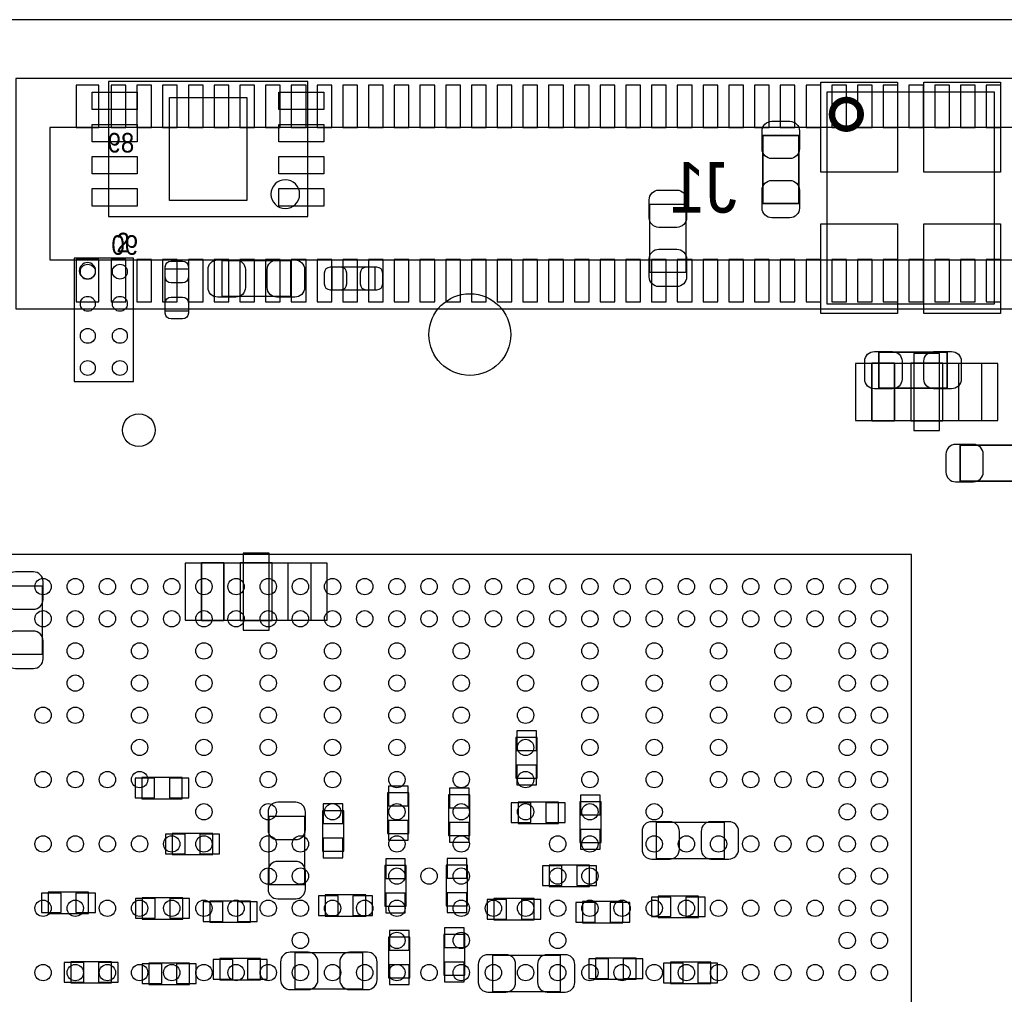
# Model space of a CAD drawing. Extents: x 6 to 62.7, y -1.8 to 30.1.
# Tile 4 of 7: x 22 to 37.3, y 15 to 30.1. Entities that reach past the tile are written whole.
import ezdxf
from ezdxf.enums import TextEntityAlignment as Align

# ---------------------------------------------------------------- set-up
doc = ezdxf.new("R2010")
doc.units = 0
for name, color, linetype in [('BG_OUTLINE', 5, 'CONTINUOUS'), ('PG_ASSEMBLY_BOTTOM', 43, 'CONTINUOUS'), ('PG_ASSEMBLY_TOP', 23, 'CONTINUOUS'), ('PIN_BOTTOM', 211, 'CONTINUOUS'), ('PIN_TOP', 173, 'CONTINUOUS'), ('RD_ASSEMBLY_BOTTOM', 140, 'CONTINUOUS')]:
    doc.layers.add(name, color=color, linetype=linetype)

msp = doc.modelspace()

# ---------------------------------------------------------------- linework, layer by layer
at = {"layer": 'BG_OUTLINE'}
for points in [[(6.031992, 0), (61.210952, 0), (61.210952, 30.1117), (6.031992, 30.1117)], [(6.031992, 30.1117), (6.031992, 0), (61.210952, 0), (61.210952, 30.1117)]]:
    msp.add_lwpolyline(points, close=True, dxfattribs=at)
at = {"layer": 'PG_ASSEMBLY_BOTTOM'}
for points in [[(42.71137, 29.19984), (21.91512, 29.19984), (21.91512, 25.61844), (42.71137, 25.61844), (42.71137, 29.19984)], [(42.181272, 28.43784), (22.445472, 28.43784), (22.445472, 26.38044), (42.181272, 26.38044), (42.181272, 28.43784)], [(35.22472, 24.77262), (36.92652, 24.77262), (36.92652, 23.87346), (35.22472, 23.87346), (35.22472, 24.77262)], [(24.8031, 21.67001), (26.50236, 21.67001), (26.50236, 20.77085), (24.8031, 20.77085), (24.8031, 21.67001)], [(22.329648, 21.307298), (21.769832, 21.307298), (21.769832, 20.247102), (22.329648, 20.247102), (22.329648, 21.307298)], [(30.02026, 18.32102), (30.02026, 18.95094), (29.69006, 18.95094), (29.69006, 18.32102), (30.02026, 18.32102)], [(23.873206, 18.001742), (24.503126, 18.001742), (24.503126, 18.331942), (23.873206, 18.331942), (23.873206, 18.001742)], [(28.026106, 17.460976), (28.026106, 18.090896), (27.695906, 18.090896), (27.695906, 17.460976), (28.026106, 17.460976)], [(28.974034, 17.430242), (28.974034, 18.060162), (28.643834, 18.060162), (28.643834, 17.430242), (28.974034, 17.430242)], [(29.72308, 17.61744), (30.353, 17.61744), (30.353, 17.94764), (29.72308, 17.94764), (29.72308, 17.61744)], [(31.013654, 17.321022), (31.013654, 17.950942), (30.683454, 17.950942), (30.683454, 17.321022), (31.013654, 17.321022)], [(27.0129, 17.18564), (27.0129, 17.81556), (26.6827, 17.81556), (26.6827, 17.18564), (27.0129, 17.18564)], [(25.846532, 16.665702), (26.406348, 16.665702), (26.406348, 17.725898), (25.846532, 17.725898), (25.846532, 16.665702)], [(31.870396, 17.63395), (31.870396, 17.074134), (32.930592, 17.074134), (32.930592, 17.63395), (31.870396, 17.63395)], [(24.97836, 17.4625), (24.34844, 17.4625), (24.34844, 17.1323), (24.97836, 17.1323), (24.97836, 17.4625)], [(27.653234, 16.962882), (27.653234, 16.332962), (27.983434, 16.332962), (27.983434, 16.962882), (27.653234, 16.962882)], [(28.608274, 16.967962), (28.608274, 16.338042), (28.938474, 16.338042), (28.938474, 16.967962), (28.608274, 16.967962)], [(30.205934, 16.63827), (30.835854, 16.63827), (30.835854, 16.96847), (30.205934, 16.96847), (30.205934, 16.63827)], [(23.04796, 16.5481), (22.41804, 16.5481), (22.41804, 16.2179), (23.04796, 16.2179), (23.04796, 16.5481)], [(23.880826, 16.13154), (24.510746, 16.13154), (24.510746, 16.46174), (23.880826, 16.46174), (23.880826, 16.13154)], [(24.93264, 16.08074), (25.56256, 16.08074), (25.56256, 16.41094), (24.93264, 16.41094), (24.93264, 16.08074)], [(27.356054, 16.505682), (26.726134, 16.505682), (26.726134, 16.175482), (27.356054, 16.175482), (27.356054, 16.505682)], [(29.345128, 16.117824), (29.975048, 16.117824), (29.975048, 16.448024), (29.345128, 16.448024), (29.345128, 16.117824)], [(31.354014, 16.401542), (30.724094, 16.401542), (30.724094, 16.071342), (31.354014, 16.071342), (31.354014, 16.401542)], [(31.900114, 16.155162), (32.530034, 16.155162), (32.530034, 16.485362), (31.900114, 16.485362), (31.900114, 16.155162)], [(28.041854, 15.217902), (28.041854, 15.847822), (27.711654, 15.847822), (27.711654, 15.217902), (28.041854, 15.217902)], [(28.897834, 15.258542), (28.897834, 15.888462), (28.567634, 15.888462), (28.567634, 15.258542), (28.897834, 15.258542)], [(23.400766, 15.467076), (22.770846, 15.467076), (22.770846, 15.136876), (23.400766, 15.136876), (23.400766, 15.467076)], [(25.087834, 15.184882), (25.717754, 15.184882), (25.717754, 15.515082), (25.087834, 15.515082), (25.087834, 15.184882)], [(27.312112, 15.044674), (27.312112, 15.60449), (26.251916, 15.60449), (26.251916, 15.044674), (27.312112, 15.044674)], [(29.325316, 15.56639), (29.325316, 15.006574), (30.385512, 15.006574), (30.385512, 15.56639), (29.325316, 15.56639)], [(31.557214, 15.525242), (30.927294, 15.525242), (30.927294, 15.195042), (31.557214, 15.195042), (31.557214, 15.525242)], [(32.090614, 15.129002), (32.720534, 15.129002), (32.720534, 15.459202), (32.090614, 15.459202), (32.090614, 15.129002)], [(24.61514, 15.445232), (23.98522, 15.445232), (23.98522, 15.115032), (24.61514, 15.115032), (24.61514, 15.445232)]]:
    msp.add_lwpolyline(points, dxfattribs=at)
for points in [[(35.22472, 24.77262), (35.22472, 23.87346), (35.57524, 23.87346), (35.57524, 24.77262)], [(35.8267, 24.77262), (35.8267, 23.87346), (36.32454, 23.87346), (36.32454, 24.77262)], [(36.92652, 24.77262), (36.92652, 23.87346), (36.576, 23.87346), (36.576, 24.77262)], [(24.8031, 21.67001), (24.8031, 20.77085), (25.15108, 20.77085), (25.15108, 21.67001)], [(25.40254, 21.67001), (25.40254, 20.77085), (25.90292, 20.77085), (25.90292, 21.67001)], [(26.50236, 21.67001), (26.50236, 20.77085), (26.15184, 20.77085), (26.15184, 21.67001)]]:
    msp.add_lwpolyline(points, close=True, dxfattribs=at)
at = {"layer": 'PG_ASSEMBLY_BOTTOM', "const_width": 0.024892}
msp.add_lwpolyline([(36.594542, 23.498048), (36.594542, 22.938232), (37.654738, 22.938232), (37.654738, 23.498048), (36.594542, 23.498048)], dxfattribs=at)
at = {"layer": 'PG_ASSEMBLY_TOP'}
for points in [[(26.454608, 27.049984), (26.454608, 29.150056), (23.354792, 29.150056), (23.354792, 27.049984), (26.454608, 27.049984)], [(31.772352, 27.243278), (32.332168, 27.243278), (32.332168, 26.183082), (31.772352, 26.183082), (31.772352, 27.243278)], [(22.82444, 24.4856), (23.74392, 24.4856), (23.74392, 26.40584), (22.82444, 26.40584), (22.82444, 24.4856)], [(25.123902, 25.808432), (25.123902, 26.368248), (26.184098, 26.368248), (26.184098, 25.808432), (25.123902, 25.808432)], [(24.599646, 25.580594), (24.239474, 25.580594), (24.239474, 26.240486), (24.599646, 26.240486), (24.599646, 25.580594)], [(27.495246, 26.268426), (27.495246, 25.908254), (26.835354, 25.908254), (26.835354, 26.268426), (27.495246, 26.268426)], [(35.839908, 21.79828), (20.839684, 21.79828), (20.839684, 6.798056), (35.204908, 6.798056), (35.839908, 7.433056), (35.839908, 21.79828)]]:
    msp.add_lwpolyline(points, dxfattribs=at)
msp.add_lwpolyline([(34.526728, 28.990544), (37.126672, 28.990544), (37.126672, 25.690576), (34.526728, 25.690576)], close=True, dxfattribs=at)
at = {"layer": 'PG_ASSEMBLY_TOP', "const_width": 0.100076}
msp.add_lwpolyline([(35.050222, 28.640532, 1.000125), (34.603182, 28.640532, 0.999875), (35.050222, 28.640532)], format="xyb", dxfattribs=at)
at = {"layer": 'PG_ASSEMBLY_TOP', "const_width": 0.024892}
for points in [[(33.527492, 28.312618), (34.087308, 28.312618), (34.087308, 27.252422), (33.527492, 27.252422), (33.527492, 28.312618)], [(36.392358, 24.943308), (36.392358, 24.383492), (35.332162, 24.383492), (35.332162, 24.943308), (36.392358, 24.943308)]]:
    msp.add_lwpolyline(points, dxfattribs=at)
at = {"layer": 'PG_ASSEMBLY_TOP'}
msp.add_lwpolyline([(26.32837, 27.399996, 1), (25.88103, 27.400044, 1)], format="xyb", close=True, dxfattribs=at)
msp.add_lwpolyline([(23.15718, 26.20772, 1), (22.90318, 26.20772, 1), (23.15718, 26.20772)], format="xyb", dxfattribs=at)
at = {"layer": 'PIN_BOTTOM'}
for points in [[(23.207472, 28.43403), (23.207472, 29.09443), (22.851872, 29.09443), (22.851872, 28.43403)], [(23.626572, 28.43403), (23.626572, 29.09443), (23.397972, 29.09443), (23.397972, 28.43403)], [(24.026622, 28.43403), (24.026622, 29.09443), (23.798022, 29.09443), (23.798022, 28.43403)], [(24.426672, 28.43403), (24.426672, 29.09443), (24.198072, 29.09443), (24.198072, 28.43403)], [(24.826722, 28.43403), (24.826722, 29.09443), (24.598122, 29.09443), (24.598122, 28.43403)], [(25.226772, 28.43403), (25.226772, 29.09443), (24.998172, 29.09443), (24.998172, 28.43403)], [(25.626822, 28.43403), (25.626822, 29.09443), (25.398222, 29.09443), (25.398222, 28.43403)], [(26.026872, 28.43403), (26.026872, 29.09443), (25.798272, 29.09443), (25.798272, 28.43403)], [(26.426922, 28.43403), (26.426922, 29.09443), (26.198322, 29.09443), (26.198322, 28.43403)], [(26.826972, 28.43403), (26.826972, 29.09443), (26.598372, 29.09443), (26.598372, 28.43403)], [(27.227022, 28.43403), (27.227022, 29.09443), (26.998422, 29.09443), (26.998422, 28.43403)], [(27.627072, 28.43403), (27.627072, 29.09443), (27.398472, 29.09443), (27.398472, 28.43403)], [(28.027122, 28.43403), (28.027122, 29.09443), (27.798522, 29.09443), (27.798522, 28.43403)], [(28.427172, 28.43403), (28.427172, 29.09443), (28.198572, 29.09443), (28.198572, 28.43403)], [(28.827222, 28.43403), (28.827222, 29.09443), (28.598622, 29.09443), (28.598622, 28.43403)], [(29.227272, 28.43403), (29.227272, 29.09443), (28.998672, 29.09443), (28.998672, 28.43403)], [(29.627322, 28.43403), (29.627322, 29.09443), (29.398722, 29.09443), (29.398722, 28.43403)], [(30.027372, 28.43403), (30.027372, 29.09443), (29.798772, 29.09443), (29.798772, 28.43403)], [(30.427422, 28.43403), (30.427422, 29.09443), (30.198822, 29.09443), (30.198822, 28.43403)], [(30.827472, 28.43403), (30.827472, 29.09443), (30.598872, 29.09443), (30.598872, 28.43403)], [(31.227522, 28.43403), (31.227522, 29.09443), (30.998922, 29.09443), (30.998922, 28.43403)], [(31.627572, 28.43403), (31.627572, 29.09443), (31.398972, 29.09443), (31.398972, 28.43403)], [(32.027622, 28.43403), (32.027622, 29.09443), (31.799022, 29.09443), (31.799022, 28.43403)], [(32.427672, 28.43403), (32.427672, 29.09443), (32.199072, 29.09443), (32.199072, 28.43403)], [(32.827722, 28.43403), (32.827722, 29.09443), (32.599122, 29.09443), (32.599122, 28.43403)], [(33.227772, 28.43403), (33.227772, 29.09443), (32.999172, 29.09443), (32.999172, 28.43403)], [(33.627822, 28.43403), (33.627822, 29.09443), (33.399222, 29.09443), (33.399222, 28.43403)], [(34.027872, 28.43403), (34.027872, 29.09443), (33.799272, 29.09443), (33.799272, 28.43403)], [(34.427922, 28.43403), (34.427922, 29.09443), (34.199322, 29.09443), (34.199322, 28.43403)], [(34.827972, 28.43403), (34.827972, 29.09443), (34.599372, 29.09443), (34.599372, 28.43403)], [(35.228022, 28.43403), (35.228022, 29.09443), (34.999422, 29.09443), (34.999422, 28.43403)], [(35.628072, 28.43403), (35.628072, 29.09443), (35.399472, 29.09443), (35.399472, 28.43403)], [(36.028122, 28.43403), (36.028122, 29.09443), (35.799522, 29.09443), (35.799522, 28.43403)], [(36.428172, 28.43403), (36.428172, 29.09443), (36.199572, 29.09443), (36.199572, 28.43403)], [(36.828222, 28.43403), (36.828222, 29.09443), (36.599622, 29.09443), (36.599622, 28.43403)], [(37.228272, 28.43403), (37.228272, 29.09443), (36.999672, 29.09443), (36.999672, 28.43403)], [(23.207472, 25.72385), (23.207472, 26.38425), (22.851872, 26.38425), (22.851872, 25.72385)], [(23.626572, 25.72385), (23.626572, 26.38425), (23.397972, 26.38425), (23.397972, 25.72385)], [(24.026622, 25.72385), (24.026622, 26.38425), (23.798022, 26.38425), (23.798022, 25.72385)], [(24.426672, 25.72385), (24.426672, 26.38425), (24.198072, 26.38425), (24.198072, 25.72385)], [(24.826722, 25.72385), (24.826722, 26.38425), (24.598122, 26.38425), (24.598122, 25.72385)], [(25.226772, 25.72385), (25.226772, 26.38425), (24.998172, 26.38425), (24.998172, 25.72385)], [(25.626822, 25.72385), (25.626822, 26.38425), (25.398222, 26.38425), (25.398222, 25.72385)], [(26.026872, 25.72385), (26.026872, 26.38425), (25.798272, 26.38425), (25.798272, 25.72385)], [(26.426922, 25.72385), (26.426922, 26.38425), (26.198322, 26.38425), (26.198322, 25.72385)], [(26.826972, 25.72385), (26.826972, 26.38425), (26.598372, 26.38425), (26.598372, 25.72385)], [(27.227022, 25.72385), (27.227022, 26.38425), (26.998422, 26.38425), (26.998422, 25.72385)], [(27.627072, 25.72385), (27.627072, 26.38425), (27.398472, 26.38425), (27.398472, 25.72385)], [(28.027122, 25.72385), (28.027122, 26.38425), (27.798522, 26.38425), (27.798522, 25.72385)], [(28.427172, 25.72385), (28.427172, 26.38425), (28.198572, 26.38425), (28.198572, 25.72385)], [(28.827222, 25.72385), (28.827222, 26.38425), (28.598622, 26.38425), (28.598622, 25.72385)], [(29.227272, 25.72385), (29.227272, 26.38425), (28.998672, 26.38425), (28.998672, 25.72385)], [(29.627322, 25.72385), (29.627322, 26.38425), (29.398722, 26.38425), (29.398722, 25.72385)], [(30.027372, 25.72385), (30.027372, 26.38425), (29.798772, 26.38425), (29.798772, 25.72385)], [(30.427422, 25.72385), (30.427422, 26.38425), (30.198822, 26.38425), (30.198822, 25.72385)], [(30.827472, 25.72385), (30.827472, 26.38425), (30.598872, 26.38425), (30.598872, 25.72385)], [(31.227522, 25.72385), (31.227522, 26.38425), (30.998922, 26.38425), (30.998922, 25.72385)], [(31.627572, 25.72385), (31.627572, 26.38425), (31.398972, 26.38425), (31.398972, 25.72385)], [(32.027622, 25.72385), (32.027622, 26.38425), (31.799022, 26.38425), (31.799022, 25.72385)], [(32.427672, 25.72385), (32.427672, 26.38425), (32.199072, 26.38425), (32.199072, 25.72385)], [(32.827722, 25.72385), (32.827722, 26.38425), (32.599122, 26.38425), (32.599122, 25.72385)], [(33.227772, 25.72385), (33.227772, 26.38425), (32.999172, 26.38425), (32.999172, 25.72385)], [(33.627822, 25.72385), (33.627822, 26.38425), (33.399222, 26.38425), (33.399222, 25.72385)], [(34.027872, 25.72385), (34.027872, 26.38425), (33.799272, 26.38425), (33.799272, 25.72385)], [(34.427922, 25.72385), (34.427922, 26.38425), (34.199322, 26.38425), (34.199322, 25.72385)], [(34.827972, 25.72385), (34.827972, 26.38425), (34.599372, 26.38425), (34.599372, 25.72385)], [(35.228022, 25.72385), (35.228022, 26.38425), (34.999422, 26.38425), (34.999422, 25.72385)], [(35.628072, 25.72385), (35.628072, 26.38425), (35.399472, 26.38425), (35.399472, 25.72385)], [(36.028122, 25.72385), (36.028122, 26.38425), (35.799522, 26.38425), (35.799522, 25.72385)], [(36.428172, 25.72385), (36.428172, 26.38425), (36.199572, 26.38425), (36.199572, 25.72385)], [(36.828222, 25.72385), (36.828222, 26.38425), (36.599622, 26.38425), (36.599622, 25.72385)], [(37.228272, 25.72385), (37.228272, 26.38425), (36.999672, 26.38425), (36.999672, 25.72385)], [(35.87496, 24.92248), (35.87496, 23.7236), (36.27628, 23.7236), (36.27628, 24.92248)], [(34.97072, 24.76754), (34.97072, 23.87854), (35.58032, 23.87854), (35.58032, 24.76754)], [(36.57092, 24.76754), (36.57092, 23.87854), (37.18052, 23.87854), (37.18052, 24.76754)], [(25.4508, 21.81987), (25.4508, 20.62099), (25.85212, 20.62099), (25.85212, 21.81987)], [(24.54656, 21.66493), (24.54656, 20.77593), (25.15616, 20.77593), (25.15616, 21.66493)], [(26.14676, 21.66493), (26.14676, 20.77593), (26.75636, 20.77593), (26.75636, 21.66493)], [(29.70276, 18.750534), (30.00756, 18.750534), (30.00756, 19.055334), (29.70276, 19.055334)], [(29.70276, 18.216626), (30.00756, 18.216626), (30.00756, 18.521426), (29.70276, 18.521426)], [(23.768812, 18.319242), (23.768812, 18.014442), (24.073612, 18.014442), (24.073612, 18.319242)], [(24.30272, 18.319242), (24.30272, 18.014442), (24.60752, 18.014442), (24.60752, 18.319242)], [(27.708606, 17.89049), (28.013406, 17.89049), (28.013406, 18.19529), (27.708606, 18.19529)], [(28.656534, 17.859756), (28.961334, 17.859756), (28.961334, 18.164556), (28.656534, 18.164556)], [(26.6954, 17.615154), (27.0002, 17.615154), (27.0002, 17.919954), (26.6954, 17.919954)], [(29.618686, 17.93494), (29.618686, 17.63014), (29.923486, 17.63014), (29.923486, 17.93494)], [(30.152594, 17.93494), (30.152594, 17.63014), (30.457394, 17.63014), (30.457394, 17.93494)], [(30.696154, 17.750536), (31.000954, 17.750536), (31.000954, 18.055336), (30.696154, 18.055336)], [(27.708606, 17.356582), (28.013406, 17.356582), (28.013406, 17.661382), (27.708606, 17.661382)], [(28.656534, 17.325848), (28.961334, 17.325848), (28.961334, 17.630648), (28.656534, 17.630648)], [(24.548846, 17.145), (24.548846, 17.4498), (24.244046, 17.4498), (24.244046, 17.145)], [(25.082754, 17.145), (25.082754, 17.4498), (24.777954, 17.4498), (24.777954, 17.145)], [(30.696154, 17.216628), (31.000954, 17.216628), (31.000954, 17.521428), (30.696154, 17.521428)], [(26.6954, 17.081246), (27.0002, 17.081246), (27.0002, 17.386046), (26.6954, 17.386046)], [(27.970734, 17.067276), (27.665934, 17.067276), (27.665934, 16.762476), (27.970734, 16.762476)], [(28.925774, 17.072356), (28.620974, 17.072356), (28.620974, 16.767556), (28.925774, 16.767556)], [(30.10154, 16.95577), (30.10154, 16.65097), (30.40634, 16.65097), (30.40634, 16.95577)], [(30.635448, 16.95577), (30.635448, 16.65097), (30.940248, 16.65097), (30.940248, 16.95577)], [(22.618446, 16.2306), (22.618446, 16.5354), (22.313646, 16.5354), (22.313646, 16.2306)], [(23.152354, 16.2306), (23.152354, 16.5354), (22.847554, 16.5354), (22.847554, 16.2306)], [(27.970734, 16.533368), (27.665934, 16.533368), (27.665934, 16.228568), (27.970734, 16.228568)], [(28.925774, 16.538448), (28.620974, 16.538448), (28.620974, 16.233648), (28.925774, 16.233648)], [(23.776432, 16.44904), (23.776432, 16.14424), (24.081232, 16.14424), (24.081232, 16.44904)], [(24.31034, 16.44904), (24.31034, 16.14424), (24.61514, 16.14424), (24.61514, 16.44904)], [(24.828246, 16.39824), (24.828246, 16.09344), (25.133046, 16.09344), (25.133046, 16.39824)], [(25.362154, 16.39824), (25.362154, 16.09344), (25.666954, 16.09344), (25.666954, 16.39824)], [(26.92654, 16.188182), (26.92654, 16.492982), (26.62174, 16.492982), (26.62174, 16.188182)], [(27.460448, 16.188182), (27.460448, 16.492982), (27.155648, 16.492982), (27.155648, 16.188182)], [(29.240734, 16.435324), (29.240734, 16.130524), (29.545534, 16.130524), (29.545534, 16.435324)], [(29.774642, 16.435324), (29.774642, 16.130524), (30.079442, 16.130524), (30.079442, 16.435324)], [(30.9245, 16.084042), (30.9245, 16.388842), (30.6197, 16.388842), (30.6197, 16.084042)], [(31.458408, 16.084042), (31.458408, 16.388842), (31.153608, 16.388842), (31.153608, 16.084042)], [(31.79572, 16.472662), (31.79572, 16.167862), (32.10052, 16.167862), (32.10052, 16.472662)], [(32.329628, 16.472662), (32.329628, 16.167862), (32.634428, 16.167862), (32.634428, 16.472662)], [(27.724354, 15.647416), (28.029154, 15.647416), (28.029154, 15.952216), (27.724354, 15.952216)], [(28.580334, 15.688056), (28.885134, 15.688056), (28.885134, 15.992856), (28.580334, 15.992856)], [(24.98344, 15.502382), (24.98344, 15.197582), (25.28824, 15.197582), (25.28824, 15.502382)], [(25.517348, 15.502382), (25.517348, 15.197582), (25.822148, 15.197582), (25.822148, 15.502382)], [(28.580334, 15.154148), (28.885134, 15.154148), (28.885134, 15.458948), (28.580334, 15.458948)], [(31.1277, 15.207742), (31.1277, 15.512542), (30.8229, 15.512542), (30.8229, 15.207742)], [(31.661608, 15.207742), (31.661608, 15.512542), (31.356808, 15.512542), (31.356808, 15.207742)], [(22.971252, 15.149576), (22.971252, 15.454376), (22.666452, 15.454376), (22.666452, 15.149576)], [(23.50516, 15.149576), (23.50516, 15.454376), (23.20036, 15.454376), (23.20036, 15.149576)], [(24.185626, 15.127732), (24.185626, 15.432532), (23.880826, 15.432532), (23.880826, 15.127732)], [(24.719534, 15.127732), (24.719534, 15.432532), (24.414734, 15.432532), (24.414734, 15.127732)], [(27.724354, 15.113508), (28.029154, 15.113508), (28.029154, 15.418308), (27.724354, 15.418308)], [(31.98622, 15.446502), (31.98622, 15.141702), (32.29102, 15.141702), (32.29102, 15.446502)], [(32.520128, 15.446502), (32.520128, 15.141702), (32.824928, 15.141702), (32.824928, 15.446502)]]:
    msp.add_lwpolyline(points, close=True, dxfattribs=at)
for points in [[(36.524692, 22.928072), (36.8046, 22.928072, 0.414846), (36.954714, 23.078186), (36.954714, 23.358094, 0.414846), (36.8046, 23.508208), (36.524692, 23.508208, 0.414846), (36.374578, 23.358094), (36.374578, 23.078186, 0.414846)], [(21.759672, 21.377148), (21.759672, 21.09724, 0.414846), (21.909786, 20.947126), (22.189694, 20.947126, 0.414846), (22.339808, 21.09724), (22.339808, 21.377148, 0.414846), (22.189694, 21.527262), (21.909786, 21.527262, 0.414846)], [(22.339808, 20.177252), (22.339808, 20.45716, 0.414846), (22.189694, 20.607274), (21.909786, 20.607274, 0.414846), (21.759672, 20.45716), (21.759672, 20.177252, 0.414846), (21.909786, 20.027138), (22.189694, 20.027138, 0.414846)], [(25.836372, 17.795748), (25.836372, 17.51584, 0.414846), (25.986486, 17.365726), (26.266394, 17.365726, 0.414846), (26.416508, 17.51584), (26.416508, 17.795748, 0.414846), (26.266394, 17.945862), (25.986486, 17.945862, 0.414846)], [(31.800546, 17.063974), (32.080454, 17.063974, 0.414846), (32.230568, 17.214088), (32.230568, 17.493996, 0.414846), (32.080454, 17.64411), (31.800546, 17.64411, 0.414846), (31.650432, 17.493996), (31.650432, 17.214088, 0.414846)], [(33.000442, 17.64411), (32.720534, 17.64411, 0.414846), (32.57042, 17.493996), (32.57042, 17.214088, 0.414846), (32.720534, 17.063974), (33.000442, 17.063974, 0.414846), (33.150556, 17.214088), (33.150556, 17.493996, 0.414846)], [(26.416508, 16.595852), (26.416508, 16.87576, 0.414846), (26.266394, 17.025874), (25.986486, 17.025874, 0.414846), (25.836372, 16.87576), (25.836372, 16.595852, 0.414846), (25.986486, 16.445738), (26.266394, 16.445738, 0.414846)], [(26.182066, 15.034514), (26.461974, 15.034514, 0.414846), (26.612088, 15.184628), (26.612088, 15.464536, 0.414846), (26.461974, 15.61465), (26.182066, 15.61465, 0.414846), (26.031952, 15.464536), (26.031952, 15.184628, 0.414846)], [(27.381962, 15.61465), (27.102054, 15.61465, 0.414846), (26.95194, 15.464536), (26.95194, 15.184628, 0.414846), (27.102054, 15.034514), (27.381962, 15.034514, 0.414846), (27.532076, 15.184628), (27.532076, 15.464536, 0.414846)], [(29.255466, 14.996414), (29.535374, 14.996414, 0.414846), (29.685488, 15.146528), (29.685488, 15.426436, 0.414846), (29.535374, 15.57655), (29.255466, 15.57655, 0.414846), (29.105352, 15.426436), (29.105352, 15.146528, 0.414846)], [(30.455362, 15.57655), (30.175454, 15.57655, 0.414846), (30.02534, 15.426436), (30.02534, 15.146528, 0.414846), (30.175454, 14.996414), (30.455362, 14.996414, 0.414846), (30.605476, 15.146528), (30.605476, 15.426436, 0.414846)]]:
    msp.add_lwpolyline(points, format="xyb", close=True, dxfattribs=at)
at = {"layer": 'PIN_TOP'}
for points in [[(34.4297, 29.139134), (35.6235, 29.139134), (35.6235, 27.742134), (34.4297, 27.742134)], [(36.0299, 29.139134), (37.2237, 29.139134), (37.2237, 27.742134), (36.0299, 27.742134)], [(23.804626, 28.985083), (23.804626, 28.715081), (23.104602, 28.715081), (23.104602, 28.985083)], [(26.704798, 28.985083), (26.704798, 28.715081), (26.004774, 28.715081), (26.004774, 28.985083)], [(24.304752, 28.899993), (25.504648, 28.899993), (25.504648, 27.300047), (24.304752, 27.300047)], [(23.804626, 28.484957), (23.804626, 28.214955), (23.104602, 28.214955), (23.104602, 28.484957)], [(26.704798, 28.484957), (26.704798, 28.214955), (26.004774, 28.214955), (26.004774, 28.484957)], [(23.804626, 27.985085), (23.804626, 27.715083), (23.104602, 27.715083), (23.104602, 27.985085)], [(26.704798, 27.985085), (26.704798, 27.715083), (26.004774, 27.715083), (26.004774, 27.985085)], [(23.804626, 27.484959), (23.804626, 27.214957), (23.104602, 27.214957), (23.104602, 27.484959)], [(26.704798, 27.484959), (26.704798, 27.214957), (26.004774, 27.214957), (26.004774, 27.484959)], [(34.4297, 26.938986), (35.6235, 26.938986), (35.6235, 25.541986), (34.4297, 25.541986)], [(36.0299, 26.938986), (37.2237, 26.938986), (37.2237, 25.541986), (36.0299, 25.541986)]]:
    msp.add_lwpolyline(points, close=True, dxfattribs=at)
for points in [[(34.097468, 28.382468), (34.097468, 28.10256, -0.414846), (33.947354, 27.952446), (33.667446, 27.952446, -0.414846), (33.517332, 28.10256), (33.517332, 28.382468, -0.414846), (33.667446, 28.532582), (33.947354, 28.532582, -0.414846)], [(33.517332, 27.182572), (33.517332, 27.46248, -0.414846), (33.667446, 27.612594), (33.947354, 27.612594, -0.414846), (34.097468, 27.46248), (34.097468, 27.182572, -0.414846), (33.947354, 27.032458), (33.667446, 27.032458, -0.414846)], [(32.342328, 27.313128), (32.342328, 27.03322, -0.414846), (32.192214, 26.883106), (31.912306, 26.883106, -0.414846), (31.762192, 27.03322), (31.762192, 27.313128, -0.414846), (31.912306, 27.463242), (32.192214, 27.463242, -0.414846)], [(31.762192, 26.113232), (31.762192, 26.39314, -0.414846), (31.912306, 26.543254), (32.192214, 26.543254, -0.414846), (32.342328, 26.39314), (32.342328, 26.113232, -0.414846), (32.192214, 25.963118), (31.912306, 25.963118, -0.414846)], [(24.599646, 26.270458), (24.599646, 26.110438, -0.413587), (24.509476, 26.020522), (24.329644, 26.020522, -0.413587), (24.239474, 26.110438), (24.239474, 26.270458, -0.413587), (24.329644, 26.360374), (24.509476, 26.360374, -0.413587)], [(25.054052, 26.378408), (25.33396, 26.378408, -0.414846), (25.484074, 26.228294), (25.484074, 25.948386, -0.414846), (25.33396, 25.798272), (25.054052, 25.798272, -0.414846), (24.903938, 25.948386), (24.903938, 26.228294, -0.414846)], [(26.253948, 25.798272), (25.97404, 25.798272, -0.414846), (25.823926, 25.948386), (25.823926, 26.228294, -0.414846), (25.97404, 26.378408), (26.253948, 26.378408, -0.414846), (26.404062, 26.228294), (26.404062, 25.948386, -0.414846)], [(26.805382, 26.268426), (26.965402, 26.268426, -0.413587), (27.055318, 26.178256), (27.055318, 25.998424, -0.413587), (26.965402, 25.908254), (26.805382, 25.908254, -0.413587), (26.715466, 25.998424), (26.715466, 26.178256, -0.413587)], [(27.525218, 25.908254), (27.365198, 25.908254, -0.413587), (27.275282, 25.998424), (27.275282, 26.178256, -0.413587), (27.365198, 26.268426), (27.525218, 26.268426, -0.413587), (27.615134, 26.178256), (27.615134, 25.998424, -0.413587)], [(24.239474, 25.550622), (24.239474, 25.710642, -0.413587), (24.329644, 25.800558), (24.509476, 25.800558, -0.413587), (24.599646, 25.710642), (24.599646, 25.550622, -0.413587), (24.509476, 25.460706), (24.329644, 25.460706, -0.413587)], [(35.262312, 24.953468), (35.54222, 24.953468, -0.414846), (35.692334, 24.803354), (35.692334, 24.523446, -0.414846), (35.54222, 24.373332), (35.262312, 24.373332, -0.414846), (35.112198, 24.523446), (35.112198, 24.803354, -0.414846)], [(36.462208, 24.373332), (36.1823, 24.373332, -0.414846), (36.032186, 24.523446), (36.032186, 24.803354, -0.414846), (36.1823, 24.953468), (36.462208, 24.953468, -0.414846), (36.612322, 24.803354), (36.612322, 24.523446, -0.414846)]]:
    msp.add_lwpolyline(points, format="xyb", close=True, dxfattribs=at)
for centre, radius in [((23.03526, 26.19502), 0.11557), ((23.5331, 26.19502), 0.11557), ((23.03526, 25.69464), 0.11557), ((23.5331, 25.69464), 0.11557), ((28.97378, 25.21712), 0.635), ((23.03526, 25.1968), 0.11557), ((23.5331, 25.1968), 0.11557), ((23.03526, 24.69642), 0.11557), ((23.5331, 24.69642), 0.11557), ((23.82774, 23.73122), 0.254), ((22.339808, 21.298154), 0.127), ((22.83968, 21.298154), 0.127), ((23.339806, 21.298154), 0.127), ((23.839678, 21.298154), 0.127), ((24.339804, 21.298154), 0.127), ((24.839676, 21.298154), 0.127), ((25.339802, 21.298154), 0.127), ((25.839674, 21.298154), 0.127), ((26.3398, 21.298154), 0.127), ((26.839672, 21.298154), 0.127), ((27.339798, 21.298154), 0.127), ((27.83967, 21.298154), 0.127), ((28.339796, 21.298154), 0.127), ((28.839922, 21.298154), 0.127), ((29.339794, 21.298154), 0.127), ((29.83992, 21.298154), 0.127), ((30.339792, 21.298154), 0.127), ((30.839918, 21.298154), 0.127), ((31.33979, 21.298154), 0.127), ((31.839916, 21.298154), 0.127), ((32.339788, 21.298154), 0.127), ((32.839914, 21.298154), 0.127), ((33.339786, 21.298154), 0.127), ((33.839912, 21.298154), 0.127), ((34.339784, 21.298154), 0.127), ((34.83991, 21.298154), 0.127), ((35.339782, 21.298154), 0.127), ((22.339808, 20.798282), 0.127), ((22.83968, 20.798282), 0.127), ((23.339806, 20.798282), 0.127), ((23.839678, 20.798282), 0.127), ((24.339804, 20.798282), 0.127), ((24.839676, 20.798282), 0.127), ((25.339802, 20.798282), 0.127), ((25.839674, 20.798282), 0.127), ((26.3398, 20.798282), 0.127), ((26.839672, 20.798282), 0.127), ((27.339798, 20.798282), 0.127), ((27.83967, 20.798282), 0.127), ((28.339796, 20.798282), 0.127), ((28.839922, 20.798282), 0.127), ((29.339794, 20.798282), 0.127), ((29.83992, 20.798282), 0.127), ((30.339792, 20.798282), 0.127), ((30.839918, 20.798282), 0.127), ((31.33979, 20.798282), 0.127), ((31.839916, 20.798282), 0.127), ((32.339788, 20.798282), 0.127), ((32.839914, 20.798282), 0.127), ((33.339786, 20.798282), 0.127), ((33.839912, 20.798282), 0.127), ((34.339784, 20.798282), 0.127), ((34.83991, 20.798282), 0.127), ((35.339782, 20.798282), 0.127), ((22.83968, 20.298156), 0.127), ((23.839678, 20.298156), 0.127), ((24.839676, 20.298156), 0.127), ((25.839674, 20.298156), 0.127), ((26.839672, 20.298156), 0.127), ((27.83967, 20.298156), 0.127), ((28.839922, 20.298156), 0.127), ((29.83992, 20.298156), 0.127), ((30.839918, 20.298156), 0.127), ((31.839916, 20.298156), 0.127), ((32.839914, 20.298156), 0.127), ((33.839912, 20.298156), 0.127), ((34.83991, 20.298156), 0.127), ((35.339782, 20.298156), 0.127), ((22.83968, 19.798284), 0.127), ((23.839678, 19.798284), 0.127), ((24.839676, 19.798284), 0.127), ((25.839674, 19.798284), 0.127), ((26.839672, 19.798284), 0.127), ((27.83967, 19.798284), 0.127), ((28.839922, 19.798284), 0.127), ((29.83992, 19.798284), 0.127), ((30.839918, 19.798284), 0.127), ((31.839916, 19.798284), 0.127), ((32.839914, 19.798284), 0.127), ((33.839912, 19.798284), 0.127), ((34.83991, 19.798284), 0.127), ((35.339782, 19.798284), 0.127), ((22.339808, 19.298158), 0.127), ((22.83968, 19.298158), 0.127), ((23.839678, 19.298158), 0.127), ((24.839676, 19.298158), 0.127), ((25.839674, 19.298158), 0.127), ((26.839672, 19.298158), 0.127), ((27.83967, 19.298158), 0.127), ((28.839922, 19.298158), 0.127), ((29.83992, 19.298158), 0.127), ((30.839918, 19.298158), 0.127), ((31.839916, 19.298158), 0.127), ((32.839914, 19.298158), 0.127), ((33.839912, 19.298158), 0.127), ((34.339784, 19.298158), 0.127), ((34.83991, 19.298158), 0.127), ((35.339782, 19.298158), 0.127), ((23.839678, 18.798286), 0.127), ((24.839676, 18.798286), 0.127), ((25.839674, 18.798286), 0.127), ((26.839672, 18.798286), 0.127), ((27.83967, 18.798286), 0.127), ((28.839922, 18.798286), 0.127), ((29.83992, 18.798286), 0.127), ((30.839918, 18.798286), 0.127), ((31.839916, 18.798286), 0.127), ((32.839914, 18.798286), 0.127), ((34.83991, 18.798286), 0.127), ((35.339782, 18.798286), 0.127), ((22.339808, 18.29816), 0.127), ((22.83968, 18.29816), 0.127), ((23.339806, 18.29816), 0.127), ((23.839678, 18.29816), 0.127), ((24.839676, 18.29816), 0.127), ((25.839674, 18.29816), 0.127), ((26.839672, 18.29816), 0.127), ((27.83967, 18.29816), 0.127), ((28.839922, 18.29816), 0.127), ((29.83992, 18.29816), 0.127), ((30.839918, 18.29816), 0.127), ((31.839916, 18.29816), 0.127), ((32.839914, 18.29816), 0.127), ((33.339786, 18.29816), 0.127), ((33.839912, 18.29816), 0.127), ((34.339784, 18.29816), 0.127), ((34.83991, 18.29816), 0.127), ((35.339782, 18.29816), 0.127), ((24.839676, 17.798288), 0.127), ((25.839674, 17.798288), 0.127), ((26.839672, 17.798288), 0.127), ((27.83967, 17.798288), 0.127), ((28.839922, 17.798288), 0.127), ((29.83992, 17.798288), 0.127), ((30.839918, 17.798288), 0.127), ((31.839916, 17.798288), 0.127), ((34.83991, 17.798288), 0.127), ((35.339782, 17.798288), 0.127), ((22.339808, 17.298162), 0.127), ((22.83968, 17.298162), 0.127), ((23.339806, 17.298162), 0.127), ((23.839678, 17.298162), 0.127), ((24.339804, 17.298162), 0.127), ((24.839676, 17.298162), 0.127), ((25.839674, 17.298162), 0.127), ((26.3398, 17.298162), 0.127), ((27.83967, 17.298162), 0.127), ((28.839922, 17.298162), 0.127), ((30.339792, 17.298162), 0.127), ((30.839918, 17.298162), 0.127), ((31.839916, 17.298162), 0.127), ((32.339788, 17.298162), 0.127), ((32.839914, 17.298162), 0.127), ((33.339786, 17.298162), 0.127), ((33.839912, 17.298162), 0.127), ((34.339784, 17.298162), 0.127), ((34.83991, 17.298162), 0.127), ((35.339782, 17.298162), 0.127), ((25.839674, 16.79829), 0.127), ((26.3398, 16.79829), 0.127), ((27.83967, 16.79829), 0.127), ((28.339796, 16.79829), 0.127), ((28.839922, 16.79829), 0.127), ((30.339792, 16.79829), 0.127), ((30.839918, 16.79829), 0.127), ((34.83991, 16.79829), 0.127), ((35.339782, 16.79829), 0.127), ((22.339808, 16.298164), 0.127), ((22.83968, 16.298164), 0.127), ((23.339806, 16.298164), 0.127), ((23.839678, 16.298164), 0.127), ((24.339804, 16.298164), 0.127), ((24.839676, 16.298164), 0.127), ((25.339802, 16.298164), 0.127), ((25.839674, 16.298164), 0.127), ((26.3398, 16.298164), 0.127), ((26.839672, 16.298164), 0.127), ((27.339798, 16.298164), 0.127), ((27.83967, 16.298164), 0.127), ((28.839922, 16.298164), 0.127), ((29.339794, 16.298164), 0.127), ((29.83992, 16.298164), 0.127), ((30.339792, 16.298164), 0.127), ((30.839918, 16.298164), 0.127), ((31.33979, 16.298164), 0.127), ((31.839916, 16.298164), 0.127), ((32.339788, 16.298164), 0.127), ((32.839914, 16.298164), 0.127), ((33.339786, 16.298164), 0.127), ((33.839912, 16.298164), 0.127), ((34.339784, 16.298164), 0.127), ((34.83991, 16.298164), 0.127), ((35.339782, 16.298164), 0.127), ((26.3398, 15.798292), 0.127), ((27.83967, 15.798292), 0.127), ((28.839922, 15.798292), 0.127), ((30.339792, 15.798292), 0.127), ((34.83991, 15.798292), 0.127), ((35.339782, 15.798292), 0.127), ((22.339808, 15.298166), 0.127), ((22.83968, 15.298166), 0.127), ((23.339806, 15.298166), 0.127), ((23.839678, 15.298166), 0.127), ((24.339804, 15.298166), 0.127), ((24.839676, 15.298166), 0.127), ((25.339802, 15.298166), 0.127), ((25.839674, 15.298166), 0.127), ((26.3398, 15.298166), 0.127), ((26.839672, 15.298166), 0.127), ((27.339798, 15.298166), 0.127), ((27.83967, 15.298166), 0.127), ((28.339796, 15.298166), 0.127), ((28.839922, 15.298166), 0.127), ((29.339794, 15.298166), 0.127), ((29.83992, 15.298166), 0.127), ((30.339792, 15.298166), 0.127), ((30.839918, 15.298166), 0.127), ((31.33979, 15.298166), 0.127), ((31.839916, 15.298166), 0.127), ((32.339788, 15.298166), 0.127), ((32.839914, 15.298166), 0.127), ((33.339786, 15.298166), 0.127), ((33.839912, 15.298166), 0.127), ((34.339784, 15.298166), 0.127), ((34.83991, 15.298166), 0.127), ((35.339782, 15.298166), 0.127)]:
    msp.add_circle(centre, radius, dxfattribs=at)

# ---------------------------------------------------------------- texts
at = {"layer": 'PG_ASSEMBLY_BOTTOM', "text_generation_flag": 2, "width": 0.916667}
for s, p in [('89', (23.75662, 28.04668)), ('90', (23.817072, 26.45664))]:
    msp.add_text(s, height=0.3048, dxfattribs=at).set_placement(p)
at = {"layer": 'PG_ASSEMBLY_TOP', "width": 0.916667}
msp.add_text('2', height=0.3048, dxfattribs=at).set_placement((23.5839, 26.49474), align=Align.CENTER)
at = {"layer": 'RD_ASSEMBLY_BOTTOM', "text_generation_flag": 2, "width": 0.935484}
msp.add_text('J1', height=0.7874, dxfattribs=at).set_placement((32.60344, 27.11196), align=Align.CENTER)

doc.saveas('drawing.dxf')
